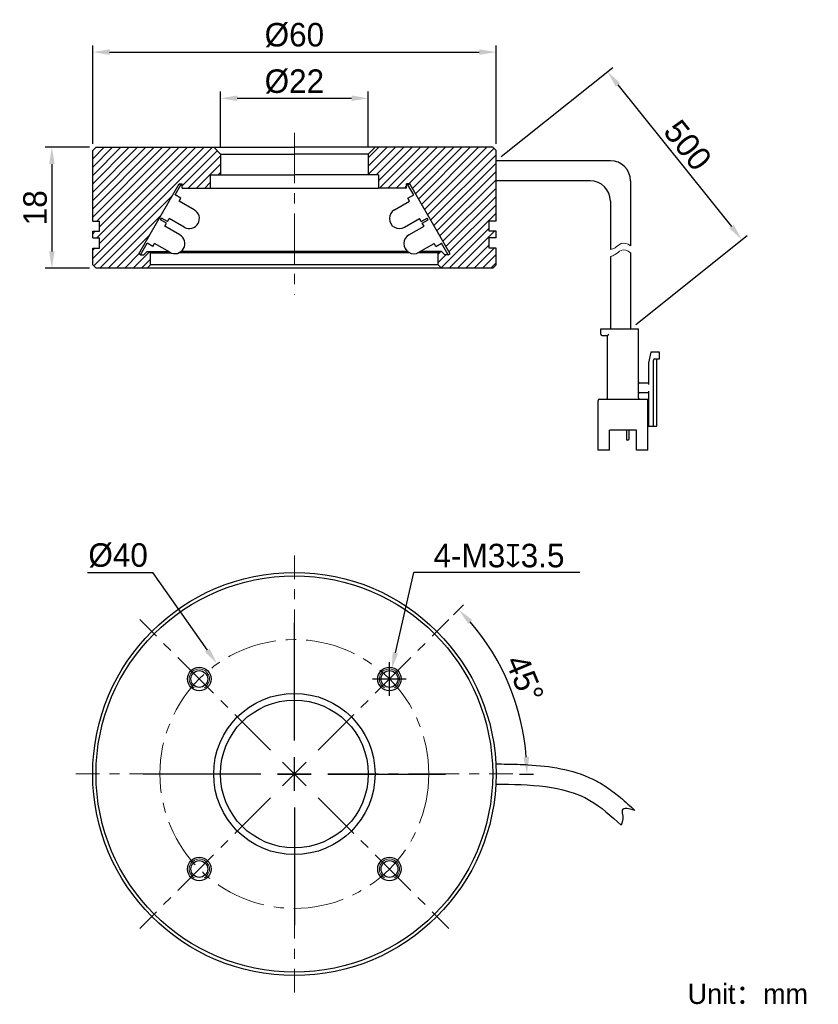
# Model space of a CAD drawing. Header units: inches. Extents: x 68 to 186, y 94 to 240.
import ezdxf

# ---------------------------------------------------------------- set-up
doc = ezdxf.new("R2010")
doc.units = ezdxf.units.IN
doc.header["$LTSCALE"] = 3
doc.header["$MEASUREMENT"] = 0
doc.header["$PDSIZE"] = -5
doc.linetypes.add('CENTERX2', pattern=[4, 2.5, -0.5, 0.5, -0.5])
doc.layers.get('0').update_dxf_attribs({"lineweight": 40})
doc.layers.get('Defpoints').update_dxf_attribs({"lineweight": 18})
for name, color, linetype, lineweight in [('中心线', 1, 'CENTERX2', 20), ('剖面线', 4, 'Continuous', 15), ('标注', 3, 'Continuous', 25), ('粗实线', 7, 'Continuous', 30), ('细实线', 7, 'Continuous', 15)]:
    doc.layers.add(name, color=color, linetype=linetype, lineweight=lineweight)
doc.styles.get("Standard").update_dxf_attribs({"font": '兰亭黑 GBK.TTF'})
doc.dimstyles.new('CST Standard', dxfattribs={"dimtxt": 3.5, "dimasz": 2.5, "dimexe": 1, "dimexo": 1, "dimgap": 0.6, "dimtad": 1, "dimtoh": 1, "dimdsep": 46, "dimtxsty": 'Standard', "dimcen": -2.5, "dimdle": 5, "dimclrd": 8, "dimclre": 8, "dimadec": 1, "dimazin": 2, "dimtfac": 1, "dimtofl": 0, "dimtmove": 0, "dimatfit": 0, "dimfxl": 1, "dimtolj": 1, "dimarcsym": 0})
pattern_1 = [(45, (0, 0), (-0.6187184, 0.6187184), [])]

# ---------------------------------------------------------------- blocks, each defined once
blk = doc.blocks.new('*X0')
at = {"layer": 'Defpoints', "color": 0}
for p in [(138.45, 219.24), (175.02, 207.5), (158.45, 194.24)]:
    blk.add_point(p, dxfattribs=at)
at = {"layer": '标注', "color": 8, "linetype": 'Continuous', "lineweight": -2, "ltscale": 3}
for p, q in [((139.23, 219.87), (155.8, 233.12)), ((156.58, 230.54), (173.46, 209.45)), ((159.23, 194.87), (175.8, 208.12))]:
    blk.add_line(p, q, dxfattribs=at)
at = {"layer": '标注', "color": 8}
for points in [[(156.9, 230.8), (156.25, 230.28), (155.02, 232.5)], [(173.13, 209.19), (173.78, 209.71), (175.02, 207.5)]]:
    blk.add_solid(points, dxfattribs=at)
at = {"layer": '标注', "color": 7, "ltscale": 3, "insert": (166.96, 221.55), "char_height": 3.5, "attachment_point": 5, "rotation": 308.6598}
blk.add_mtext('\\A1;500', dxfattribs=at)
blk = doc.blocks.new('*X1')
at = {"layer": 'Defpoints', "color": 0}
for p in [(119.45, 228.53), (97.45, 220.24), (119.45, 220.24)]:
    blk.add_point(p, dxfattribs=at)
at = {"layer": '标注', "color": 8, "linetype": 'Continuous', "lineweight": -2, "ltscale": 3}
for p, q in [((97.45, 221.24), (97.45, 229.53)), ((119.45, 221.24), (119.45, 229.53)), ((99.95, 228.53), (116.95, 228.53))]:
    blk.add_line(p, q, dxfattribs=at)
at = {"layer": '标注', "color": 8}
for points in [[(99.95, 228.95), (99.95, 228.12), (97.45, 228.53)], [(116.95, 228.12), (116.95, 228.95), (119.45, 228.53)]]:
    blk.add_solid(points, dxfattribs=at)
at = {"layer": '标注', "color": 7, "ltscale": 3, "insert": (108.45, 231.02), "char_height": 3.5, "attachment_point": 5}
blk.add_mtext('\\A1;%%C22', dxfattribs=at)
blk = doc.blocks.new('*X2')
at = {"layer": 'Defpoints', "color": 0}
for p in [(138.45, 235.41), (78.45, 220.74), (138.45, 220.74)]:
    blk.add_point(p, dxfattribs=at)
at = {"layer": '标注', "color": 8, "linetype": 'Continuous', "lineweight": -2, "ltscale": 3}
for p, q in [((78.45, 221.74), (78.45, 236.41)), ((138.45, 221.74), (138.45, 236.41)), ((80.95, 235.41), (135.95, 235.41))]:
    blk.add_line(p, q, dxfattribs=at)
at = {"layer": '标注', "color": 8}
for points in [[(80.95, 235.83), (80.95, 234.99), (78.45, 235.41)], [(135.95, 234.99), (135.95, 235.83), (138.45, 235.41)]]:
    blk.add_solid(points, dxfattribs=at)
at = {"layer": '标注', "color": 7, "ltscale": 3, "insert": (108.45, 237.93), "char_height": 3.5, "attachment_point": 5}
blk.add_mtext('\\A1;%%C60', dxfattribs=at)
blk = doc.blocks.new('*X3')
at = {"layer": 'Defpoints', "color": 0}
for p in [(78.95, 221.24), (72.38, 203.24), (78.95, 203.24)]:
    blk.add_point(p, dxfattribs=at)
at = {"layer": '标注', "color": 8, "linetype": 'Continuous', "lineweight": -2, "ltscale": 3}
for p, q in [((77.95, 221.24), (71.38, 221.24)), ((72.38, 218.74), (72.38, 205.74)), ((77.95, 203.24), (71.38, 203.24))]:
    blk.add_line(p, q, dxfattribs=at)
at = {"layer": '标注', "color": 8}
for points in [[(72.79, 218.74), (71.96, 218.74), (72.38, 221.24)], [(71.96, 205.74), (72.79, 205.74), (72.38, 203.24)]]:
    blk.add_solid(points, dxfattribs=at)
at = {"layer": '标注', "color": 7, "ltscale": 3, "insert": (69.89, 212.24), "char_height": 3.5, "attachment_point": 5, "rotation": 90}
blk.add_mtext('\\A1;18', dxfattribs=at)
blk = doc.blocks.new('*X4')
at = {"layer": 'Defpoints', "color": 0}
for p in [(96.95, 144.33), (119.94, 111.6)]:
    blk.add_point(p, dxfattribs=at)
at = {"layer": '标注', "color": 8, "linetype": 'Continuous', "lineweight": -2, "ltscale": 3}
for p in [(77.68, 157.96), (95.52, 146.38)]:
    blk.add_line(p, (87.38, 157.96), dxfattribs=at)
at = {"layer": '标注', "color": 8, "linetype": 'Continuous', "ltscale": 3}
for p, q in [((108.45, 132.96), (108.45, 150.46)), ((108.45, 125.46), (108.45, 130.46)), ((103.45, 127.96), (85.95, 127.96)), ((105.95, 127.96), (110.95, 127.96)), ((113.45, 127.96), (130.95, 127.96)), ((108.45, 122.96), (108.45, 105.46))]:
    blk.add_line(p, q, dxfattribs=at)
at = {"layer": '标注', "color": 8}
blk.add_solid([(95.18, 146.14), (95.86, 146.62), (96.95, 144.33)], dxfattribs=at)
at = {"layer": '标注', "color": 7, "ltscale": 3, "insert": (82.23, 160.49), "char_height": 3.5, "attachment_point": 5}
blk.add_mtext('\\A1;%%C40', dxfattribs=at)
blk = doc.blocks.new('*X5')
at = {"layer": 'Defpoints', "color": 0}
for p in [(122.92, 143.57), (122.26, 140.64)]:
    blk.add_point(p, dxfattribs=at)
at = {"layer": '标注', "color": 8, "linetype": 'Continuous', "lineweight": -2, "ltscale": 3}
for p in [(123.48, 146.01), (150.91, 157.96)]:
    blk.add_line(p, (126.21, 157.96), dxfattribs=at)
at = {"layer": '标注', "color": 8, "linetype": 'Continuous', "ltscale": 3}
for p, q in [((122.59, 139.61), (122.59, 144.61)), ((120.09, 142.11), (125.09, 142.11))]:
    blk.add_line(p, q, dxfattribs=at)
at = {"layer": '标注', "color": 8}
blk.add_solid([(123.07, 146.1), (123.89, 145.91), (122.92, 143.57)], dxfattribs=at)
at = {"layer": '标注', "color": 7, "ltscale": 3, "insert": (138.89, 160.45), "char_height": 3.5, "attachment_point": 5}
blk.add_mtext('\\A1;4-M3{\\fGDT|b1|i0|c0|p2;x}3.5', dxfattribs=at)
blk = doc.blocks.new('*X6')
at = {"layer": 'Defpoints', "color": 0}
for p in [(131.43, 150.94), (141.86, 136.92), (111.98, 131.5), (113.45, 127.96), (140.95, 127.96)]:
    blk.add_point(p, dxfattribs=at)
at = {"layer": '标注', "color": 8, "linetype": 'Continuous', "lineweight": -2, "ltscale": 3}
for p, q in [((132.14, 151.65), (133.62, 153.13)), ((141.95, 127.96), (144.04, 127.96))]:
    blk.add_line(p, q, dxfattribs=at)
blk.add_arc((108.45, 127.96), 34.59, 4.1415, 40.8585, dxfattribs=at)
at = {"layer": '标注', "color": 8}
for points in [[(134.92, 150.88), (134.31, 150.31), (132.91, 152.42)], [(142.53, 130.45), (143.37, 130.48), (143.04, 127.96)]]:
    blk.add_solid(points, dxfattribs=at)
at = {"layer": '标注', "color": 7, "ltscale": 3, "insert": (142.71, 142.15), "char_height": 3.5, "attachment_point": 5, "rotation": 292.5}
blk.add_mtext('\\A1;45%%d', dxfattribs=at)

msp = doc.modelspace()

# ---------------------------------------------------------------- hatches: boundary and pattern name
at = {"layer": '剖面线', "ltscale": 3}
h = msp.add_hatch(dxfattribs=at)
h.set_pattern_fill('ANSI31', style=0, pattern_type=0)
h.set_pattern_definition(pattern_1)
h.paths.add_polyline_path([(91.288, 215.783), (91.748, 215.783), (91.748, 215.139), (95.948, 215.139), (95.948, 217.139), (97.448, 217.139), (97.448, 220.241), (96.448, 221.241), (78.948, 221.241), (78.448, 220.741), (78.448, 210.241), (79.448, 210.241), (79.448, 208.741), (78.448, 208.741), (78.448, 207.741), (79.448, 207.741), (79.448, 206.241), (78.448, 206.241), (78.448, 203.741), (78.948, 203.241), (86.544, 203.241), (87.044, 203.741), (87.044, 205.541), (86.844, 205.741), (86.544, 205.741), (86.044, 205.241), (85.548, 205.241), (85.288, 205.391)], flags=0)
h = msp.add_hatch(dxfattribs=at)
h.set_pattern_fill('ANSI31', style=0, pattern_type=0)
h.set_pattern_definition(pattern_1)
h.paths.add_polyline_path([(131.608, 205.391), (131.348, 205.241), (130.852, 205.241), (130.352, 205.741), (130.052, 205.741), (129.852, 205.541), (129.852, 203.741), (130.352, 203.241), (137.948, 203.241), (138.448, 203.741), (138.448, 206.241), (137.448, 206.241), (137.448, 207.741), (138.448, 207.741), (138.448, 208.741), (137.448, 208.741), (137.448, 210.241), (138.448, 210.241), (138.448, 220.741), (137.948, 221.241), (120.448, 221.241), (119.448, 220.241), (119.448, 217.139), (120.948, 217.139), (120.948, 215.139), (125.148, 215.139), (125.148, 215.783), (125.608, 215.783)], flags=0)

# ---------------------------------------------------------------- linework, layer by layer
at = {"layer": '中心线', "color": 7}
for p, q in [((108.448, 223.388), (108.448, 199.319)), ((108.448, 132.964), (108.448, 160.464)), ((104.912, 131.499), (85.467, 150.945)), ((111.983, 131.499), (131.429, 150.945)), ((108.448, 125.464), (108.448, 130.464)), ((106.68, 126.196), (110.216, 129.731)), ((110.216, 126.196), (106.68, 129.731)), ((103.448, 127.964), (75.948, 127.964)), ((105.948, 127.964), (110.948, 127.964)), ((113.448, 127.964), (140.948, 127.964)), ((104.912, 124.428), (85.467, 104.983)), ((111.983, 124.428), (131.429, 104.983)), ((108.448, 122.964), (108.448, 95.464))]:
    msp.add_line(p, q, dxfattribs=at)
msp.add_circle((108.448, 127.964), 20, dxfattribs=at)
at = {"layer": '粗实线', "color": 7}
for p, q in [((78.948, 221.241), (78.448, 220.741)), ((78.448, 210.241), (78.448, 220.741)), ((78.948, 221.241), (108.448, 221.241)), ((97.448, 220.241), (96.448, 221.241)), ((97.448, 220.241), (108.448, 220.241)), ((137.948, 221.241), (108.448, 221.241)), ((119.448, 220.241), (108.448, 220.241)), ((119.448, 220.241), (120.448, 221.241)), ((137.948, 221.241), (138.448, 220.741)), ((138.448, 210.241), (138.448, 220.741)), ((95.948, 217.139), (108.448, 217.139)), ((120.948, 217.139), (108.448, 217.139)), ((85.288, 205.391), (91.288, 215.783)), ((90.698, 214.161), (91.548, 215.633)), ((91.548, 215.633), (91.288, 215.783)), ((91.288, 215.783), (91.748, 215.783)), ((91.548, 215.633), (91.748, 215.633)), ((91.748, 215.139), (91.748, 215.783)), ((125.148, 215.139), (125.148, 215.783)), ((125.608, 215.783), (125.148, 215.783)), ((125.348, 215.633), (125.148, 215.633)), ((125.348, 215.633), (125.608, 215.783)), ((126.198, 214.161), (125.348, 215.633)), ((131.608, 205.391), (125.608, 215.783)), ((91.564, 213.661), (90.698, 214.161)), ((91.748, 215.139), (95.948, 215.139)), ((125.148, 215.139), (120.948, 215.139)), ((125.332, 213.661), (126.198, 214.161)), ((91.314, 213.228), (91.564, 213.661)), ((93.566, 211.928), (91.314, 213.228)), ((123.33, 211.928), (125.582, 213.228)), ((125.582, 213.228), (125.332, 213.661)), ((78.448, 210.241), (79.448, 210.241)), ((79.448, 208.741), (79.448, 210.241)), ((88.548, 210.437), (88.698, 210.697)), ((89.414, 209.937), (88.548, 210.437)), ((89.564, 210.197), (88.698, 210.697)), ((89.164, 209.504), (89.414, 209.937)), ((89.564, 210.197), (89.814, 210.63)), ((92.066, 209.33), (89.814, 210.63)), ((124.83, 209.33), (127.082, 210.63)), ((127.332, 210.197), (127.082, 210.63)), ((127.332, 210.197), (128.198, 210.697)), ((127.482, 209.937), (128.348, 210.437)), ((127.732, 209.504), (127.482, 209.937)), ((128.348, 210.437), (128.198, 210.697)), ((137.448, 208.741), (137.448, 210.241)), ((138.448, 210.241), (137.448, 210.241)), ((78.448, 207.741), (78.448, 208.741)), ((78.448, 208.741), (79.448, 208.741)), ((91.416, 208.204), (89.164, 209.504)), ((125.48, 208.204), (127.732, 209.504)), ((138.448, 208.741), (137.448, 208.741)), ((138.448, 207.741), (138.448, 208.741)), ((78.448, 207.741), (79.448, 207.741)), ((79.448, 206.241), (79.448, 207.741)), ((85.548, 205.241), (86.548, 206.973)), ((87.414, 206.473), (86.548, 206.973)), ((87.414, 206.473), (87.664, 206.906)), ((89.916, 205.606), (87.664, 206.906)), ((126.98, 205.606), (129.232, 206.906)), ((129.482, 206.473), (129.232, 206.906)), ((129.482, 206.473), (130.348, 206.973)), ((131.348, 205.241), (130.348, 206.973)), ((137.448, 206.241), (137.448, 207.741)), ((138.448, 207.741), (137.448, 207.741)), ((78.448, 203.741), (78.448, 206.241)), ((78.448, 206.241), (79.448, 206.241)), ((85.548, 205.241), (85.288, 205.391)), ((85.546, 205.241), (86.044, 205.241)), ((86.044, 205.241), (86.544, 205.741)), ((86.544, 205.741), (89.682, 205.741)), ((87.044, 205.541), (86.844, 205.741)), ((87.044, 203.741), (87.044, 205.541)), ((87.044, 205.541), (90.044, 205.541)), ((125.607, 205.541), (91.289, 205.541)), ((125.286, 205.741), (91.612, 205.741)), ((129.852, 205.541), (126.852, 205.541)), ((130.352, 205.741), (127.214, 205.741)), ((129.852, 205.541), (130.052, 205.741)), ((129.852, 203.741), (129.852, 205.541)), ((130.852, 205.241), (130.352, 205.741)), ((131.35, 205.241), (130.852, 205.241)), ((131.348, 205.241), (131.608, 205.391)), ((138.448, 206.241), (137.448, 206.241)), ((138.448, 203.741), (138.448, 206.241)), ((78.948, 203.241), (78.448, 203.741)), ((87.044, 203.741), (86.544, 203.241)), ((129.852, 203.741), (87.044, 203.741)), ((129.852, 203.741), (130.352, 203.241)), ((137.948, 203.241), (138.448, 203.741)), ((137.948, 203.241), (78.948, 203.241)), ((154.048, 193.441), (154.048, 194.241)), ((154.048, 194.241), (159.648, 194.241)), ((159.648, 183.941), (159.648, 194.241)), ((154.248, 193.241), (155.048, 193.241)), ((155.048, 183.941), (155.048, 193.241)), ((161.448, 190.741), (161.148, 189.141)), ((162.748, 190.741), (161.448, 190.741)), ((162.748, 189.741), (162.748, 190.741)), ((161.148, 189.141), (161.148, 185.941)), ((161.848, 179.741), (161.848, 189.541)), ((162.048, 189.741), (162.748, 189.741)), ((162.348, 179.741), (162.348, 189.741)), ((161.148, 186.141), (159.848, 186.141)), ((159.848, 184.741), (161.148, 184.741)), ((161.148, 184.941), (161.148, 179.741)), ((153.648, 176.141), (153.648, 183.541)), ((153.848, 183.741), (160.848, 183.741)), ((161.048, 176.141), (161.048, 183.541)), ((161.148, 180.941), (161.048, 180.941)), ((159.348, 179.141), (155.348, 179.141)), ((155.348, 176.141), (155.348, 179.141)), ((157.847, 179.141), (157.847, 177.761)), ((158.198, 179.141), (158.198, 177.761)), ((159.348, 176.141), (159.348, 179.141)), ((161.048, 179.741), (162.348, 179.741)), ((158.098, 177.661), (157.947, 177.661)), ((155.348, 176.141), (153.648, 176.141)), ((161.048, 176.141), (159.348, 176.141))]:
    msp.add_line(p, q, dxfattribs=at)
at = {"layer": '粗实线', "color": 7, "ltscale": 3}
for p, q in [((97.448, 220.241), (97.448, 217.139)), ((119.448, 220.241), (119.448, 217.139)), ((155.448, 219.241), (138.448, 219.241)), ((95.948, 217.139), (95.948, 215.139)), ((120.948, 217.139), (120.948, 215.139)), ((152.448, 216.241), (138.448, 216.241)), ((158.448, 216.241), (158.448, 206.575)), ((95.948, 215.139), (120.948, 215.139)), ((155.448, 213.241), (155.448, 206.028)), ((158.448, 205.549), (158.448, 194.241)), ((155.448, 205.002), (155.448, 194.241))]:
    msp.add_line(p, q, dxfattribs=at)
at = {"layer": '粗实线', "color": 7}
for centre, radius in [((108.448, 127.964), 30), ((108.448, 127.964), 29.5), ((94.306, 142.106), 1.75), ((122.59, 142.106), 1.75), ((94.306, 142.106), 1.25), ((122.59, 142.106), 1.25), ((108.448, 127.964), 12), ((108.448, 127.964), 11), ((94.306, 113.821), 1.75), ((94.306, 113.821), 1.25), ((122.59, 113.821), 1.75), ((122.59, 113.821), 1.25)]:
    msp.add_circle(centre, radius, dxfattribs=at)
at = {"layer": '粗实线', "color": 7, "ltscale": 3}
for centre in [(155.448, 216.241), (152.448, 213.241)]:
    msp.add_arc(centre, 3, 0, 90, dxfattribs=at)
at = {"layer": '粗实线', "color": 7}
for centre, radius, start, end in [((92.816, 210.629), 1.5, 240, 60), ((124.08, 210.629), 1.5, 120, 300), ((90.666, 206.905), 1.5, 240, 60), ((126.23, 206.905), 1.5, 120, 300), ((154.248, 193.441), 0.2, 180, 270), ((162.048, 189.541), 0.2, 90, 180), ((159.848, 186.341), 0.2, 180, 270), ((159.848, 184.541), 0.2, 90, 180), ((153.848, 183.541), 0.2, 90, 180), ((154.848, 183.941), 0.2, 270, 0), ((159.848, 183.941), 0.2, 180, 270), ((160.848, 183.541), 0.2, 0, 90), ((157.947, 177.761), 0.1, 180, 270), ((158.098, 177.761), 0.1, 270, 0)]:
    msp.add_arc(centre, radius, start, end, dxfattribs=at)
msp.add_open_spline([(155.048, 193.241), (155.051, 193.243), (155.06, 193.253), (155.079, 193.271), (155.106, 193.298), (155.138, 193.331), (155.174, 193.366), (155.211, 193.403), (155.235, 193.428), (155.248, 193.441)], degree=3, knots=[0, 0, 0, 0, 127.7725844, 452.7362518, 904.5163644, 1437.3659375, 2019.3494829, 2623.6733374, 3223.7358741, 3223.7358741, 3223.7358741, 3223.7358741], dxfattribs=at)
at = {"layer": '粗实线', "color": 7, "ltscale": 3}
for points, knots in [([(138.485, 129.463), (139, 129.457), (139.521, 129.451), (141.094, 129.424), (142.158, 129.395), (144.833, 129.244), (146.455, 129.081), (149.689, 128.432), (151.303, 127.944), (153.234, 127.007), (153.608, 126.808), (154.342, 126.378), (154.694, 126.153), (155.717, 125.453), (156.35, 124.957), (157.713, 123.817), (158.422, 123.169), (159.102, 122.549)], [0, 0, 0, 0, 202.6327802, 202.6327802, 607.8983405, 607.8983405, 1214.4771756, 1214.4771756, 1821.0560107, 1821.0560107, 1968.4094754, 1968.4094754, 2115.7629401, 2115.7629401, 2410.4698695, 2410.4698695, 2784.3517128, 2784.3517128, 2784.3517128, 2784.3517128]), ([(138.448, 126.464), (143.429, 126.402), (150.515, 126.315), (155.577, 121.703), (157.081, 120.332)], [0, 0, 0, 0, 581.9511751, 827.9723849, 827.9723849, 827.9723849, 827.9723849]), ([(159.102, 122.549), (158.232, 122.786), (156.938, 123.139), (157.423, 121.466), (157.209, 120.757), (157.081, 120.332)], [0, 0, 0, 0, 561.5133352, 835.2732778, 1243.4693659, 1243.4693659, 1243.4693659, 1243.4693659])]:
    msp.add_open_spline(points, degree=3, knots=knots, dxfattribs=at)
at = {"layer": '细实线', "color": 7}
for centre in [(94.306, 142.106), (122.59, 142.106), (94.306, 113.821), (122.59, 113.821)]:
    msp.add_arc(centre, 1.5, 300, 240, dxfattribs=at)
at = {"layer": '细实线', "color": 7, "ltscale": 3}
for points, knots in [([(155.448, 206.028), (155.686, 206.064), (156.235, 206.264), (157.18, 207.218), (157.969, 206.917), (158.448, 206.575)], [0, 0, 0, 0, 364.0593233, 857.7230163, 1581.9650655, 1581.9650655, 1581.9650655, 1581.9650655]), ([(155.448, 205.002), (155.686, 205.038), (156.235, 205.238), (157.18, 206.192), (157.969, 205.891), (158.448, 205.549)], [0, 0, 0, 0, 362.7963406, 854.7474316, 1576.4769638, 1576.4769638, 1576.4769638, 1576.4769638])]:
    msp.add_open_spline(points, degree=3, knots=knots, dxfattribs=at)

# ---------------------------------------------------------------- texts
at = {"color": 7, "insert": (166.941, 96.739), "char_height": 3, "width": 92.7514, "attachment_point": 1}
msp.add_mtext('Unit：mm', dxfattribs=at)

# ---------------------------------------------------------------- dimensions: what is measured, and where the dimension line sits
at = {"layer": '标注', "color": 8, "ltscale": 3}
for base, p1, p2, picture, middle in [((138.448, 235.41), (78.448, 220.741), (138.448, 220.741), '*X2', (108.448, 237.934)), ((119.448, 228.532), (97.448, 220.241), (119.448, 220.241), '*X1', (108.448, 231.017))]:
    dim = msp.add_linear_dim(base=base, p1=p1, p2=p2, text='%%C<>', dimstyle='CST Standard', override={"dimsah": 1, "dimclrd": 8, "dimclrt": 7, "dimtzin": 0}, dxfattribs=at)
    dim.commit()
    dim.dimension.update_dxf_attribs({"geometry": picture, "text_midpoint": middle})
dim = msp.add_linear_dim(base=(175.018, 207.496), p1=(138.448, 219.241), p2=(158.448, 194.241), angle=308.65981, text='500', dimstyle='CST Standard', override={"dimsah": 1, "dimclrd": 8, "dimclrt": 7, "dimtzin": 0}, dxfattribs=at)
dim.commit()
dim.dimension.update_dxf_attribs({"geometry": '*X0', "text_midpoint": (166.96, 221.55)})
dim = msp.add_linear_dim(base=(72.376, 203.241), p1=(78.948, 221.241), p2=(78.948, 203.241), angle=270, dimstyle='CST Standard', override={"dimsah": 1, "dimclrd": 8, "dimclrt": 7, "dimtzin": 0}, dxfattribs=at)
dim.commit()
dim.dimension.update_dxf_attribs({"geometry": '*X3', "text_midpoint": (69.889, 212.241)})
dim = msp.add_diameter_dim_2p(p1=(119.941, 111.596), p2=(96.955, 144.332), dimstyle='CST Standard', override={"dimpost": '%%C<>', "dimsah": 1, "dimclrd": 8, "dimclrt": 7, "dimtzin": 0}, dxfattribs=at)
dim.commit()
dim.dimension.update_dxf_attribs({"geometry": '*X4', "text_midpoint": (82.232, 157.964), "dimtype": 163})
dim = msp.add_diameter_dim_2p(p1=(122.257, 140.643), p2=(122.923, 143.568), text='4-M3{\\fGDT|b1|i0|c0|p2;x}3.5', dimstyle='CST Standard', override={"dimpost": '%%C<>', "dimtxsty": 'Standard', "dimsah": 1, "dimclrd": 8, "dimclrt": 7, "dimtzin": 0}, dxfattribs=at)
dim.commit()
dim.dimension.update_dxf_attribs({"geometry": '*X5', "text_midpoint": (138.889, 157.964), "dimtype": 163})
dim = msp.add_angular_dim_2l(base=(141.863, 136.917), line1=((113.448, 127.964), (140.948, 127.964)), line2=((111.983, 131.499), (131.429, 150.945)), dimstyle='CST Standard', override={"dimtad": 1, "dimtih": 0, "dimtoh": 0, "dimsah": 1, "dimclrd": 8, "dimclrt": 7, "dimtdec": 1, "dimtzin": 8}, dxfattribs=at)
dim.commit()
dim.dimension.update_dxf_attribs({"geometry": '*X6', "text_midpoint": (142.706, 142.154)})

doc.saveas('drawing.dxf')
